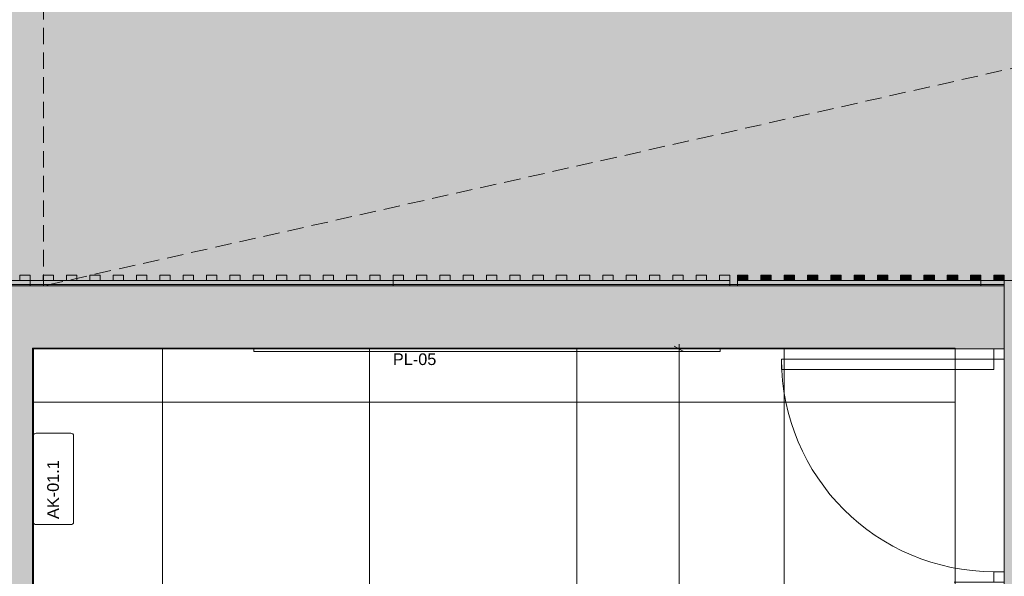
# Model space of a CAD drawing. Header units: millimetres. Extents: x -30 to 102382, y -31808 to 51594.
# Tile 36 of 172: x 31290 to 35090, y 26619 to 28767. Entities that reach past the tile are written whole.
import ezdxf

# ---------------------------------------------------------------- set-up
doc = ezdxf.new("R2010")
doc.units = ezdxf.units.MM
doc.header["$MEASUREMENT"] = 0
for name, pattern in [('Dashed', [127, 63.5, -63.5]), ('Hidden Line', [95.25, 63.5, -31.75]), ('tl_xref_DASH_2.5-1.25', [3750, 2500, -1250]), ('Wipeout_Contour', [1000, 0, -1000])]:
    doc.linetypes.add(name, pattern=pattern)
for name, color, linetype in [('05 Sisesein proj.AR', 7, 'Continuous'), ('06 Põrand proj.AR', 7, 'Continuous'), ('18 Ava element katuseaken.AR', 7, 'Continuous'), ('41 SAN mõõdud ja kõrgused.SA', 7, 'Continuous'), ('42 SAN Tähis_ sanseadmed ja aksessuaarid.SA', 7, 'Continuous'), ('42 Siseviimistlus_ ribistik.SA', 7, 'Continuous'), ('43 Sanitaartehnika_ peeglid.SA', 7, 'Continuous'), ('44 Sisustus_ aksessuaarid.SA', 7, 'Continuous'), ('47 Siseviimistlus_ põrand.SA', 7, 'Continuous'), ('47 Siseviimistlus_ sein.SA', 7, 'Continuous')]:
    doc.layers.add(name, color=color, linetype=linetype)
doc.styles.add('GENERATED_STYLE_3', font='arial.ttf')
doc.dimstyles.new('GENERATED_STYLE__3', dxfattribs={"dimtxt": 60, "dimasz": 28.5, "dimexe": 0.18, "dimexo": 0.0625, "dimgap": 0, "dimtad": 1, "dimdec": 0, "dimzin": 0, "dimdsep": 46, "dimtxsty": 'GENERATED_STYLE_3', "dimblk": 'ARROWHEAD_2', "dimblk1": 'ARROWHEAD_2', "dimblk2": 'ARROWHEAD_2', "dimcen": 0.09, "dimse1": 1, "dimse2": 1, "dimclrd": 252, "dimclre": 252, "dimclrt": 252, "dimadec": 1, "dimazin": 0, "dimtfac": 1, "dimtdec": 4, "dimtmove": 0, "dimatfit": 3, "dimfxl": 0, "dimtolj": 1, "dimtzin": 0, "dimarcsym": 0})
doc.dimstyles.new('GENERATED_STYLE__5', dxfattribs={"dimtxt": 60, "dimasz": 28.5, "dimexe": 0.18, "dimexo": 0.0625, "dimgap": 0, "dimtad": 1, "dimdec": 0, "dimzin": 0, "dimdsep": 46, "dimtxsty": 'GENERATED_STYLE_3', "dimblk": 'ARROWHEAD_2', "dimblk1": 'ARROWHEAD_2', "dimblk2": 'ARROWHEAD_2', "dimcen": 0.09, "dimse1": 1, "dimse2": 1, "dimclrd": 8, "dimclre": 8, "dimclrt": 7, "dimadec": 1, "dimazin": 0, "dimtfac": 1, "dimtdec": 4, "dimtmove": 2, "dimatfit": 3, "dimfxl": 0, "dimtolj": 1, "dimtzin": 0, "dimarcsym": 0})

# ---------------------------------------------------------------- blocks, each defined once
blk = doc.blocks.new('Open stainless steel bin PP0279x[39]_2', base_point=(31343, 26995))
at = {"layer": '44 Sisustus_ aksessuaarid.SA', "color": 7, "linetype": 'Continuous', "lineweight": 20, "flags": 128}
blk.add_lwpolyline([(31343, 26828.5), (31343, 27161.5, -0.414214), (31353, 27171.5), (31488, 27171.5, -0.414214), (31498, 27161.5), (31498, 26828.5, -0.414214), (31488, 26818.5), (31353, 26818.5, -0.414214), (31343, 26828.5)], format="xyb", close=True, dxfattribs=at)
blk = doc.blocks.new('Simple Door Opening_2')
at = {"layer": '47 Siseviimistlus_ sein.SA', "color": 7, "linetype": 'Continuous', "lineweight": 13}
for p, q in [((-450, 0), (-450, 3)), ((450, 0), (450, 3))]:
    blk.add_line(p, q, dxfattribs=at)
blk = doc.blocks.new('Seinapaneel 500[342]_2', base_point=(31331, 27740))
at = {"layer": '42 Siseviimistlus_ ribistik.SA', "color": 7, "linetype": 'Continuous', "lineweight": 20}
for p, q in [((30874, 27761), (30874, 27781)), ((30874, 27781), (30914, 27781)), ((30914, 27781), (30914, 27761)), ((30957, 27761), (30957, 27781)), ((30957, 27781), (30997, 27781)), ((30997, 27781), (30997, 27761)), ((31040, 27761), (31040, 27781)), ((31040, 27781), (31080, 27781)), ((31080, 27781), (31080, 27761)), ((31123, 27761), (31123, 27781)), ((31123, 27781), (31163, 27781)), ((31163, 27781), (31163, 27761)), ((31206, 27761), (31206, 27781)), ((31206, 27781), (31246, 27781)), ((31246, 27781), (31246, 27761)), ((31291, 27761), (31291, 27781)), ((31291, 27781), (31331, 27781)), ((31331, 27781), (31331, 27761)), ((30831, 27761), (31331, 27761)), ((30831, 27760), (30831, 27761)), ((31331, 27760), (30831, 27760)), ((30831, 27740), (30831, 27760)), ((30831, 27760), (31331, 27760)), ((30831, 27740), (30831, 27760)), ((30831, 27760), (31331, 27760)), ((31331, 27740), (30831, 27740)), ((31331, 27740), (30831, 27740)), ((30914, 27761), (30874, 27761)), ((30997, 27761), (30957, 27761)), ((31080, 27761), (31040, 27761)), ((31163, 27761), (31123, 27761)), ((31246, 27761), (31206, 27761)), ((31331, 27761), (31291, 27761)), ((31331, 27761), (31331, 27760)), ((31331, 27760), (31331, 27740)), ((31331, 27760), (31331, 27740))]:
    blk.add_line(p, q, dxfattribs=at)
blk = doc.blocks.new('Seinapaneel 1030[343]_2', base_point=(34060, 27781))
at = {"layer": '42 Siseviimistlus_ ribistik.SA', "linetype": 'Continuous', "lineweight": 13}
for points in [[(34060, 27781), (34060, 27761), (34100, 27761), (34100, 27781)], [(34150, 27781), (34150, 27761), (34190, 27761), (34190, 27781)], [(34240, 27781), (34240, 27761), (34280, 27761), (34280, 27781)], [(34330, 27781), (34330, 27761), (34370, 27761), (34370, 27781)], [(34420, 27781), (34420, 27761), (34460, 27761), (34460, 27781)], [(34510, 27781), (34510, 27761), (34550, 27761), (34550, 27781)], [(34600, 27781), (34600, 27761), (34640, 27761), (34640, 27781)], [(34690, 27781), (34690, 27761), (34730, 27761), (34730, 27781)], [(34780, 27781), (34780, 27761), (34820, 27761), (34820, 27781)], [(34870, 27781), (34870, 27761), (34910, 27761), (34910, 27781)], [(34960, 27781), (34960, 27761), (35000, 27761), (35000, 27781)], [(35050, 27781), (35050, 27761), (35090, 27761), (35090, 27781)], [(35090, 27760), (35090, 27761), (34060, 27761), (34060, 27760)]]:
    blk.add_hatch(color=252, dxfattribs=at).paths.add_polyline_path(points)
at = {"layer": '42 Siseviimistlus_ ribistik.SA', "color": 7, "linetype": 'Continuous', "lineweight": 20}
for p, q in [((34060, 27781), (34100, 27781)), ((34060, 27761), (34060, 27781)), ((34100, 27781), (34100, 27761)), ((34150, 27781), (34190, 27781)), ((34150, 27761), (34150, 27781)), ((34190, 27781), (34190, 27761)), ((34240, 27781), (34280, 27781)), ((34240, 27761), (34240, 27781)), ((34280, 27781), (34280, 27761)), ((34330, 27781), (34370, 27781)), ((34330, 27761), (34330, 27781)), ((34370, 27781), (34370, 27761)), ((34420, 27781), (34460, 27781)), ((34420, 27761), (34420, 27781)), ((34460, 27781), (34460, 27761)), ((34510, 27781), (34550, 27781)), ((34510, 27761), (34510, 27781)), ((34550, 27781), (34550, 27761)), ((34600, 27781), (34640, 27781)), ((34600, 27761), (34600, 27781)), ((34640, 27781), (34640, 27761)), ((34690, 27781), (34730, 27781)), ((34690, 27761), (34690, 27781)), ((34730, 27781), (34730, 27761)), ((34780, 27781), (34820, 27781)), ((34780, 27761), (34780, 27781)), ((34820, 27781), (34820, 27761)), ((34870, 27781), (34910, 27781)), ((34870, 27761), (34870, 27781)), ((34910, 27781), (34910, 27761)), ((34960, 27781), (35000, 27781)), ((34960, 27761), (34960, 27781)), ((35000, 27781), (35000, 27761)), ((35050, 27781), (35090, 27781)), ((35050, 27761), (35050, 27781)), ((35090, 27781), (35090, 27761)), ((34060, 27760), (34060, 27761)), ((34100, 27761), (34060, 27761)), ((35090, 27760), (34060, 27760)), ((34060, 27740), (34060, 27760)), ((34060, 27740), (34060, 27760)), ((35090, 27740), (34060, 27740)), ((35090, 27740), (34060, 27740)), ((34100, 27761), (34150, 27761)), ((34190, 27761), (34150, 27761)), ((34190, 27761), (34240, 27761)), ((34280, 27761), (34240, 27761)), ((34280, 27761), (34330, 27761)), ((34370, 27761), (34330, 27761)), ((34370, 27761), (34420, 27761)), ((34460, 27761), (34420, 27761)), ((34460, 27761), (34510, 27761)), ((34550, 27761), (34510, 27761)), ((34550, 27761), (34600, 27761)), ((34640, 27761), (34600, 27761)), ((34640, 27761), (34690, 27761)), ((34730, 27761), (34690, 27761)), ((34730, 27761), (34780, 27761)), ((34820, 27761), (34780, 27761)), ((34820, 27761), (34870, 27761)), ((34910, 27761), (34870, 27761)), ((34910, 27761), (34960, 27761)), ((35000, 27761), (34960, 27761)), ((35000, 27761), (35050, 27761)), ((35090, 27761), (35050, 27761)), ((35090, 27761), (35090, 27760)), ((35090, 27760), (35090, 27740)), ((35090, 27760), (35090, 27740))]:
    blk.add_line(p, q, dxfattribs=at)
blk = doc.blocks.new('Mirror 26[588]_2', base_point=(33993, 27497))
at = {"layer": '43 Sanitaartehnika_ peeglid.SA', "color": 7, "linetype": 'Continuous', "lineweight": 20}
for p, q in [((33993, 27497), (32193, 27497)), ((32193, 27497), (32193, 27487)), ((32193, 27487), (33993, 27487)), ((33993, 27487), (33993, 27497))]:
    blk.add_line(p, q, dxfattribs=at)
at = {"layer": '43 Sanitaartehnika_ peeglid.SA', "color": 7, "linetype": 'Continuous', "lineweight": 20, "flags": 128}
blk.add_lwpolyline([(33993, 27497), (32193, 27497), (32193, 27487), (33993, 27487)], close=True, dxfattribs=at)
blk = doc.blocks.new('Door 26_3')
at = {"layer": '05 Sisesein proj.AR', "color": 7, "linetype": 'Continuous', "lineweight": 13}
for p, q in [((370, 0), (370, 820)), ((370, 820), (410, 820)), ((410, 820), (410, 0)), ((-450, 150), (-450, 0)), ((450, 150), (450, 0)), ((-410, 0), (-450, 0)), ((-450, 0), (-450, -40)), ((-450, 0), (-450, -40)), ((-450, 0), (-450, -40)), ((-410, -40), (-410, 0)), ((410, 0), (370, 0)), ((450, 0), (410, 0)), ((410, 0), (410, -40)), ((450, -40), (450, 0)), ((450, 0), (450, -40)), ((450, 0), (450, -40)), ((-450, -40), (-410, -40)), ((410, -40), (450, -40))]:
    blk.add_line(p, q, dxfattribs=at)
blk.add_arc((410, 0), 820, 90, 180, dxfattribs=at)
blk = doc.blocks.new('*D841')
at = {"layer": '41 SAN mõõdud ja kõrgused.SA', "color": 252, "linetype": 'Continuous', "lineweight": 13}
for p, q in [((33834.7, 27497), (33834.7, 27515.3)), ((33862.8, 27497), (33806.6, 27497)), ((33853.5, 27486.2), (33816, 27507.8)), ((33834.7, 22493), (33834.7, 27497)), ((33816, 22503.8), (33853.5, 22482.2)), ((33862.8, 22493), (33806.6, 22493)), ((33834.7, 22474.7), (33834.7, 22493))]:
    blk.add_line(p, q, dxfattribs=at)
at = {"layer": '41 SAN mõõdud ja kõrgused.SA', "color": 252, "lineweight": 13, "insert": (33822.7, 24892.1), "char_height": 60, "attachment_point": 7, "rotation": 90, "style": 'GENERATED_STYLE_3'}
blk.add_mtext('{\\A1;\\fArial|b0|i0|c0|p0;5\xa0004}', dxfattribs=at)
blk = doc.blocks.new('ARROWHEAD_2')
at = {"color": 0, "linetype": 'Continuous', "lineweight": 0}
for p, q in [((0, 0), (-1, 0)), ((-0.38, -0.66), (0.38, 0.66))]:
    blk.add_line(p, q, dxfattribs=at)
blk = doc.blocks.new('*D852')
at = {"layer": '41 SAN mõõdud ja kõrgused.SA', "color": 8, "linetype": 'Continuous', "lineweight": 13}
for p, q in [((20446.8, 30260), (20390.6, 30260)), ((20437.4, 30249.2), (20399.9, 30270.8)), ((20418.7, 30260), (20418.7, 30278.3)), ((20418.7, 24710), (20418.7, 30260)), ((20446.8, 24710), (20390.6, 24710)), ((20399.9, 24720.8), (20437.4, 24699.2)), ((20418.7, 24691.7), (20418.7, 24710))]:
    blk.add_line(p, q, dxfattribs=at)
at = {"layer": '41 SAN mõõdud ja kõrgused.SA', "color": 7, "lineweight": 13, "insert": (20345.8, 27636.3), "char_height": 60, "attachment_point": 7, "rotation": 270, "style": 'GENERATED_STYLE_3'}
blk.add_mtext('{\\A1;\\fArial|b0|i0|c0|p0;5\xa0550}', dxfattribs=at)
blk = doc.blocks.new('Seinapaneel 13x12 b[735]_2', base_point=(32731, 27781))
at = {"layer": '42 Siseviimistlus_ ribistik.SA', "color": 7, "linetype": 'Continuous', "lineweight": 20}
for p, q in [((31421, 27781), (31381, 27781)), ((31381, 27781), (31381, 27761)), ((31421, 27761), (31421, 27781)), ((31511, 27781), (31471, 27781)), ((31471, 27781), (31471, 27761)), ((31511, 27761), (31511, 27781)), ((31601, 27781), (31561, 27781)), ((31561, 27781), (31561, 27761)), ((31601, 27761), (31601, 27781)), ((31691, 27781), (31651, 27781)), ((31651, 27781), (31651, 27761)), ((31691, 27761), (31691, 27781)), ((31781, 27781), (31741, 27781)), ((31741, 27781), (31741, 27761)), ((31781, 27761), (31781, 27781)), ((31871, 27781), (31831, 27781)), ((31831, 27781), (31831, 27761)), ((31871, 27761), (31871, 27781)), ((31961, 27781), (31921, 27781)), ((31921, 27781), (31921, 27761)), ((31961, 27761), (31961, 27781)), ((32051, 27781), (32011, 27781)), ((32011, 27781), (32011, 27761)), ((32051, 27761), (32051, 27781)), ((32141, 27781), (32101, 27781)), ((32101, 27781), (32101, 27761)), ((32141, 27761), (32141, 27781)), ((32231, 27781), (32191, 27781)), ((32191, 27781), (32191, 27761)), ((32231, 27761), (32231, 27781)), ((32321, 27781), (32281, 27781)), ((32281, 27781), (32281, 27761)), ((32321, 27761), (32321, 27781)), ((32411, 27781), (32371, 27781)), ((32371, 27781), (32371, 27761)), ((32411, 27761), (32411, 27781)), ((32501, 27781), (32461, 27781)), ((32461, 27781), (32461, 27761)), ((32501, 27761), (32501, 27781)), ((32591, 27781), (32551, 27781)), ((32551, 27781), (32551, 27761)), ((32591, 27761), (32591, 27781)), ((32681, 27781), (32641, 27781)), ((32641, 27781), (32641, 27761)), ((32681, 27761), (32681, 27781)), ((32731, 27761), (31331, 27761)), ((31331, 27761), (31331, 27760)), ((31331, 27760), (32731, 27760)), ((32731, 27760), (31331, 27760)), ((31331, 27760), (31331, 27740)), ((32731, 27760), (31331, 27760)), ((31331, 27760), (31331, 27740)), ((31331, 27740), (32731, 27740)), ((31331, 27740), (32731, 27740)), ((31381, 27761), (31421, 27761)), ((31471, 27761), (31511, 27761)), ((31561, 27761), (31601, 27761)), ((31651, 27761), (31691, 27761)), ((31741, 27761), (31781, 27761)), ((31831, 27761), (31871, 27761)), ((31921, 27761), (31961, 27761)), ((32011, 27761), (32051, 27761)), ((32101, 27761), (32141, 27761)), ((32191, 27761), (32231, 27761)), ((32281, 27761), (32321, 27761)), ((32371, 27761), (32411, 27761)), ((32461, 27761), (32501, 27761)), ((32551, 27761), (32591, 27761)), ((32641, 27761), (32681, 27761)), ((32731, 27760), (32731, 27761)), ((32731, 27740), (32731, 27760)), ((32731, 27740), (32731, 27760))]:
    blk.add_line(p, q, dxfattribs=at)
blk = doc.blocks.new('Seinapaneel 13x12[736]_2', base_point=(34031, 27781))
at = {"layer": '42 Siseviimistlus_ ribistik.SA', "color": 7, "linetype": 'Continuous', "lineweight": 20}
for p, q in [((32771, 27781), (32731, 27781)), ((32731, 27781), (32731, 27761)), ((32771, 27761), (32771, 27781)), ((32861, 27781), (32821, 27781)), ((32821, 27781), (32821, 27761)), ((32861, 27761), (32861, 27781)), ((32951, 27781), (32911, 27781)), ((32911, 27781), (32911, 27761)), ((32951, 27761), (32951, 27781)), ((33041, 27781), (33001, 27781)), ((33001, 27781), (33001, 27761)), ((33041, 27761), (33041, 27781)), ((33131, 27781), (33091, 27781)), ((33091, 27781), (33091, 27761)), ((33131, 27761), (33131, 27781)), ((33221, 27781), (33181, 27781)), ((33181, 27781), (33181, 27761)), ((33221, 27761), (33221, 27781)), ((33311, 27781), (33271, 27781)), ((33271, 27781), (33271, 27761)), ((33311, 27761), (33311, 27781)), ((33401, 27781), (33361, 27781)), ((33361, 27781), (33361, 27761)), ((33401, 27761), (33401, 27781)), ((33491, 27781), (33451, 27781)), ((33451, 27781), (33451, 27761)), ((33491, 27761), (33491, 27781)), ((33581, 27781), (33541, 27781)), ((33541, 27781), (33541, 27761)), ((33581, 27761), (33581, 27781)), ((33671, 27781), (33631, 27781)), ((33631, 27781), (33631, 27761)), ((33671, 27761), (33671, 27781)), ((33761, 27781), (33721, 27781)), ((33721, 27781), (33721, 27761)), ((33761, 27761), (33761, 27781)), ((33851, 27781), (33811, 27781)), ((33811, 27781), (33811, 27761)), ((33851, 27761), (33851, 27781)), ((33941, 27781), (33901, 27781)), ((33901, 27781), (33901, 27761)), ((33941, 27761), (33941, 27781)), ((34031, 27781), (33991, 27781)), ((33991, 27781), (33991, 27761)), ((34031, 27761), (34031, 27781)), ((34031, 27761), (32731, 27761)), ((32731, 27761), (32731, 27760)), ((32731, 27761), (32771, 27761)), ((32731, 27760), (34031, 27760)), ((34031, 27760), (32731, 27760)), ((32731, 27760), (32731, 27740)), ((34031, 27760), (32731, 27760)), ((32731, 27760), (32731, 27740)), ((32731, 27740), (34031, 27740)), ((32731, 27740), (34031, 27740)), ((32821, 27761), (32861, 27761)), ((32911, 27761), (32951, 27761)), ((33001, 27761), (33041, 27761)), ((33091, 27761), (33131, 27761)), ((33181, 27761), (33221, 27761)), ((33271, 27761), (33311, 27761)), ((33361, 27761), (33401, 27761)), ((33451, 27761), (33491, 27761)), ((33541, 27761), (33581, 27761)), ((33631, 27761), (33671, 27761)), ((33721, 27761), (33761, 27761)), ((33811, 27761), (33851, 27761)), ((33901, 27761), (33941, 27761)), ((33991, 27761), (34031, 27761)), ((34031, 27760), (34031, 27761)), ((34031, 27740), (34031, 27760)), ((34031, 27740), (34031, 27760))]:
    blk.add_line(p, q, dxfattribs=at)

msp = doc.modelspace()

# ---------------------------------------------------------------- hatches: boundary and pattern name
at = {"layer": '47 Siseviimistlus_ põrand.SA', "linetype": 'Continuous', "lineweight": 0}
msp.add_hatch(color=27, dxfattribs=at).paths.add_polyline_path([(82300, 30260), (20030, 30260), (20030, 24710), (22030, 24710), (22030, 24465.1), (25600, 24465.1), (25600, 27740), (25840, 27740), (25840.1, 27740), (29796.4, 27740), (35090, 27740), (35090, 26500), (39810, 26500), (39810, 27740), (46290, 27740), (82300, 27740)])
at = {"layer": '47 Siseviimistlus_ sein.SA', "linetype": 'Continuous', "lineweight": 13}
msp.add_hatch(color=252, dxfattribs=at).paths.add_polyline_path([(27090, 27745), (27090, 27740), (35090, 27740), (35090, 27745)])

# ---------------------------------------------------------------- linework, layer by layer
at = {"layer": '05 Sisesein proj.AR', "color": 7, "linetype": 'Continuous', "lineweight": 20}
msp.add_line((35050, 27497), (35090, 27497), dxfattribs=at)
at = {"layer": '05 Sisesein proj.AR', "color": 7, "linetype": 'Continuous', "lineweight": 20, "flags": 128}
msp.add_lwpolyline([(35090, 27740), (27090, 27740)], dxfattribs=at)
at = {"layer": '18 Ava element katuseaken.AR', "color": 251, "linetype": 'Hidden Line', "lineweight": 13, "flags": 128}
for points in [[(42609, 30260), (31381.3, 27740)], [(31381.3, 30260), (31381.3, 27740)]]:
    msp.add_lwpolyline(points, dxfattribs=at)
at = {"layer": '42 Siseviimistlus_ ribistik.SA', "color": 7, "linetype": 'Hidden Line', "lineweight": 20, "flags": 128}
for points in [[(39820, 27761), (35000, 27761)], [(35000, 27761), (35000, 27740)], [(35000, 27740), (35090, 27740)]]:
    msp.add_lwpolyline(points, dxfattribs=at)
at = {"layer": '47 Siseviimistlus_ põrand.SA', "color": 253, "linetype": 'tl_xref_DASH_2.5-1.25', "lineweight": 13, "flags": 128}
msp.add_lwpolyline([(82300, 30260), (20030, 30260), (20030, 24710), (22030, 24710), (22030, 24465.1), (25600, 24465.1), (25600, 27740), (25840, 27740), (25840.1, 27740), (29796.4, 27740), (35090, 27740), (35090, 26500), (39810, 26500), (39810, 27740), (46290, 27740), (82300, 27740)], close=True, dxfattribs=at)
at = {"layer": '47 Siseviimistlus_ sein.SA', "color": 7, "linetype": 'Continuous', "lineweight": 20, "flags": 128}
for points in [[(35090, 27745), (27090, 27745)], [(27090, 27740), (35090, 27740)]]:
    msp.add_lwpolyline(points, dxfattribs=at)

# ---------------------------------------------------------------- block references
at = {"layer": '42 Siseviimistlus_ ribistik.SA', "color": 7, "linetype": 'Continuous', "lineweight": 20}
for name, p in [('Seinapaneel 500[342]_2', (31331, 27740)), ('Seinapaneel 13x12 b[735]_2', (32731, 27781)), ('Seinapaneel 13x12[736]_2', (34031, 27781)), ('Seinapaneel 1030[343]_2', (34060, 27781))]:
    msp.add_blockref(name, p, dxfattribs=at)

# ---------------------------------------------------------------- next in the draw order: wipeouts: each hides what was drawn before it
at = {"color": 254, "linetype": 'Wipeout_Contour', "lineweight": 0, "ltscale": 166220.57647}
msp.add_wipeout([(34900, 22490), (34900, 27500), (31340, 27500), (31340, 22490)], dxfattribs=at).dxf.layer = '47 Siseviimistlus_ põrand.SA'

# ---------------------------------------------------------------- next in the draw order: hatches: boundary and pattern name
at = {"layer": '05 Sisesein proj.AR', "linetype": 'Continuous', "lineweight": 13}
for points in [[(27090, 27740), (27090, 27500), (35090, 27500), (35090, 27740)], [(31100, 27500), (31100, 20080), (31340, 20080), (31340, 27500)], [(34900, 27500), (34900, 27497), (35090, 27497), (35090, 27500)]]:
    msp.add_hatch(color=252, dxfattribs=at).paths.add_polyline_path(points)
at = {"layer": '47 Siseviimistlus_ põrand.SA', "linetype": 'Continuous', "lineweight": 13}
h = msp.add_hatch(dxfattribs=at)
h.set_pattern_fill('80_Siseviim__ker_plaat_5_08', color=253, style=0, pattern_type=2)
h.set_pattern_definition([(90, (33440, 22490), (-800, 0), []), (180, (33440, 22490), (0, 800), [])])
h.paths.add_polyline_path([(34900, 22490), (34900, 27500), (31340, 27500), (31340, 22490)])
at = {"layer": '47 Siseviimistlus_ sein.SA', "linetype": 'Continuous', "lineweight": 13}
for points in [[(31343, 27500), (31340, 27500), (31343, 27497)], [(31343, 27497), (31340, 27500), (31340, 27497)], [(31343, 22493), (31343, 27497), (31340, 27497), (31340, 22493)], [(31343, 27497), (34897, 27497), (34897, 27500), (31343, 27500)], [(34897, 27497), (34900, 27500), (34897, 27500)], [(34900, 27497), (34900, 27500), (34897, 27497)]]:
    msp.add_hatch(color=252, dxfattribs=at).paths.add_polyline_path(points)

# ---------------------------------------------------------------- next in the draw order: linework, layer by layer
at = {"layer": '05 Sisesein proj.AR', "color": 7, "linetype": 'Continuous', "lineweight": 20}
msp.add_line((34900, 27497), (35050, 27497), dxfattribs=at)
at = {"layer": '05 Sisesein proj.AR', "color": 7, "linetype": 'Continuous', "lineweight": 20, "flags": 128}
for points in [[(31340, 27500), (34900, 27500)], [(31340, 22490), (31340, 27500)]]:
    msp.add_lwpolyline(points, dxfattribs=at)
at = {"layer": '06 Põrand proj.AR', "color": 7, "linetype": 'Continuous', "lineweight": 20, "flags": 128}
for points in [[(20030, 30260), (20030, 24470), (25600, 24470), (25600, 27740), (25840, 27740), (27090, 27740), (31100, 27740), (35090, 27740), (35090, 26310), (39810, 26310), (39810, 27740), (42890, 27740), (42890, 30260)], [(31340, 27500), (31340, 20080), (34900, 20080), (34900, 27500)]]:
    msp.add_lwpolyline(points, close=True, dxfattribs=at)
at = {"layer": '47 Siseviimistlus_ põrand.SA', "color": 253, "linetype": 'tl_xref_DASH_2.5-1.25', "lineweight": 13, "flags": 128}
msp.add_lwpolyline([(34900, 22490), (34900, 27500), (31340, 27500), (31340, 22490)], close=True, dxfattribs=at)
at = {"layer": '47 Siseviimistlus_ sein.SA', "color": 7, "linetype": 'Continuous', "lineweight": 20}
msp.add_line((34900, 27497), (34897, 27497), dxfattribs=at)
at = {"layer": '47 Siseviimistlus_ sein.SA', "color": 7, "linetype": 'Continuous', "lineweight": 20, "flags": 128}
for points in [[(31340, 27500), (31340, 27497)], [(34900, 27500), (31340, 27500)], [(31340, 27497), (31340, 22490)], [(31343, 27497), (34897, 27497)], [(31343, 22493), (31343, 27497)], [(34900, 27497), (34900, 27500)]]:
    msp.add_lwpolyline(points, dxfattribs=at)

# ---------------------------------------------------------------- next in the draw order: block references
at = {"layer": '05 Sisesein proj.AR', "color": 7, "linetype": 'Continuous', "lineweight": 13, "zscale": 1000, "rotation": 90}
msp.add_blockref('Door 26_3', (35050, 27047), dxfattribs=at)
at = {"layer": '43 Sanitaartehnika_ peeglid.SA', "color": 7, "linetype": 'Continuous', "lineweight": 20}
msp.add_blockref('Mirror 26[588]_2', (33993, 27497), dxfattribs=at)
at = {"layer": '44 Sisustus_ aksessuaarid.SA', "color": 7, "linetype": 'Dashed', "lineweight": 20}
msp.add_blockref('Open stainless steel bin PP0279x[39]_2', (31343, 26995), dxfattribs=at)
at = {"layer": '47 Siseviimistlus_ sein.SA', "color": 7, "linetype": 'Continuous', "lineweight": 13, "xscale": -1, "zscale": 1000, "rotation": 90}
msp.add_blockref('Simple Door Opening_2', (34900, 27047), dxfattribs=at)

# ---------------------------------------------------------------- next in the draw order: texts
at = {"layer": '42 SAN Tähis_ sanseadmed ja aksessuaarid.SA', "color": 134, "linetype": 'Continuous', "lineweight": 13, "insert": (32730.2, 27456.6), "char_height": 45, "attachment_point": 4, "style": 'GENERATED_STYLE_3'}
msp.add_mtext('{\\A1;\\fArial|b0|i0|c0|p0;PL-05}', dxfattribs=at)
at = {"layer": '42 SAN Tähis_ sanseadmed ja aksessuaarid.SA', "color": 134, "linetype": 'Continuous', "lineweight": 13, "insert": (31418.9, 26840.3), "char_height": 45, "attachment_point": 4, "rotation": 90, "style": 'GENERATED_STYLE_3'}
msp.add_mtext('{\\A1;\\fArial|b0|i0|c0|p0;AK-01.1}', dxfattribs=at)

# ---------------------------------------------------------------- next in the draw order: dimensions: what is measured, and where the dimension line sits
at = {"layer": '41 SAN mõõdud ja kõrgused.SA', "color": 8, "linetype": 'Continuous', "lineweight": 13}
dim = msp.add_linear_dim(base=(20418.7, 30260), p1=(21030, 24710), p2=(47585, 30260), angle=90, dimstyle='GENERATED_STYLE__5', dxfattribs=at)
dim.commit()
dim.dimension.update_dxf_attribs({"geometry": '*D852', "text_midpoint": (20375.8, 27533.4), "dimtype": 160, "text_rotation": 270})
at = {"layer": '41 SAN mõõdud ja kõrgused.SA', "color": 252, "linetype": 'Continuous', "lineweight": 13}
dim = msp.add_linear_dim(base=(33834.7, 27497), p1=(33120, 22493), p2=(33120, 27497), angle=90, dimstyle='GENERATED_STYLE__3', dxfattribs=at)
dim.commit()
dim.dimension.update_dxf_attribs({"geometry": '*D841', "text_midpoint": (33792.7, 24992.7), "dimtype": 160, "text_rotation": 90})

doc.saveas('drawing.dxf')
